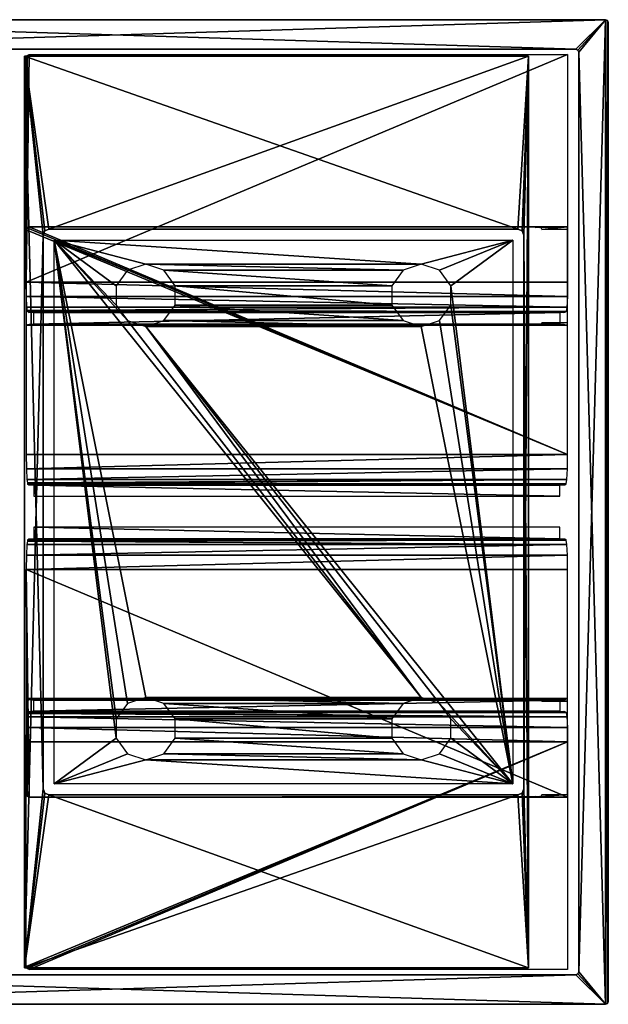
# Model space of a CAD drawing. Header units: millimetres. Extents: x -6 to 97, y -4 to 96.
# Tile 9 of 9: x 37 to 97, y -4 to 96. Entities that reach past the tile are written whole.
import ezdxf

# ---------------------------------------------------------------- set-up
doc = ezdxf.new("R2010")
doc.units = ezdxf.units.MM
doc.header["$LTSCALE"] = 65.185185
for name, color, linetype in [('11', 7, 'CONTINUOUS'), ('57', 7, 'CONTINUOUS'), ('58', 7, 'CONTINUOUS'), ('59', 7, 'CONTINUOUS'), ('60', 7, 'CONTINUOUS'), ('61', 7, 'CONTINUOUS'), ('62', 7, 'CONTINUOUS'), ('63', 7, 'CONTINUOUS'), ('64', 7, 'CONTINUOUS'), ('65', 7, 'CONTINUOUS'), ('66', 7, 'CONTINUOUS'), ('67', 7, 'CONTINUOUS'), ('68', 7, 'CONTINUOUS'), ('69', 7, 'CONTINUOUS'), ('7', 7, 'CONTINUOUS'), ('70', 7, 'CONTINUOUS'), ('71', 7, 'CONTINUOUS'), ('72', 7, 'CONTINUOUS'), ('73', 7, 'CONTINUOUS'), ('74', 7, 'CONTINUOUS'), ('75', 7, 'CONTINUOUS'), ('76', 7, 'CONTINUOUS'), ('78', 7, 'CONTINUOUS'), ('79', 7, 'CONTINUOUS'), ('8', 7, 'CONTINUOUS'), ('80', 7, 'CONTINUOUS'), ('82', 7, 'CONTINUOUS'), ('85', 7, 'CONTINUOUS'), ('86', 7, 'CONTINUOUS'), ('92', 7, 'CONTINUOUS'), ('93', 7, 'CONTINUOUS'), ('94', 7, 'CONTINUOUS'), ('95', 7, 'CONTINUOUS'), ('96', 7, 'CONTINUOUS'), ('97', 7, 'CONTINUOUS')]:
    doc.layers.add(name, color=color, linetype=linetype)

msp = doc.modelspace()

# ---------------------------------------------------------------- linework, layer by layer
at = {"layer": '11', "color": 250, "linetype": 'Continuous', "true_color": 0x1c1c1c}
for points in [[(50, 27.46, -15.5), (40.69, 73.91, -15.5), (78, 27.46, -15.5), (50, 27.46, -15.5)], [(48.15, 26.85, -15.5), (40.69, 73.91, -15.5), (50, 27.46, -15.5), (48.15, 26.85, -15.5)], [(47, 25.28, -15.5), (40.69, 73.91, -15.5), (48.15, 26.85, -15.5), (47, 25.28, -15.5)], [(40.69, 18.69, -15.5), (40.69, 73.91, -15.5), (47, 23.32, -15.5), (40.69, 18.69, -15.5)], [(47, 23.32, -15.5), (40.69, 73.91, -15.5), (47, 25.28, -15.5), (47, 23.32, -15.5)], [(50, 71.46, -15.5), (40.69, 73.91, -15.5), (78, 71.46, -15.5), (50, 71.46, -15.5)], [(48.15, 70.85, -15.5), (40.69, 73.91, -15.5), (50, 71.46, -15.5), (48.15, 70.85, -15.5)], [(47, 69.28, -15.5), (40.69, 73.91, -15.5), (48.15, 70.85, -15.5), (47, 69.28, -15.5)], [(47, 67.32, -15.5), (40.69, 73.91, -15.5), (47, 69.28, -15.5), (47, 67.32, -15.5)], [(40.69, 73.91, -15.5), (48.15, 65.75, -15.5), (78, 27.46, -15.5), (40.69, 73.91, -15.5)], [(40.69, 73.91, -15.5), (87.31, 73.91, -15.5), (78, 71.46, -15.5), (40.69, 73.91, -15.5)], [(48.15, 65.75, -15.5), (40.69, 73.91, -15.5), (47, 67.32, -15.5), (48.15, 65.75, -15.5)], [(78, 71.46, -15.5), (87.31, 73.91, -15.5), (79.85, 70.85, -15.5), (78, 71.46, -15.5)], [(79.85, 70.85, -15.5), (87.31, 73.91, -15.5), (81, 69.28, -15.5), (79.85, 70.85, -15.5)], [(87.31, 73.91, -15.5), (87.31, 18.69, -15.5), (81, 69.28, -15.5), (87.31, 73.91, -15.5)], [(51.85, 70.85, -15.5), (50, 71.46, -15.5), (76.15, 70.85, -15.5), (51.85, 70.85, -15.5)], [(76.15, 70.85, -15.5), (50, 71.46, -15.5), (78, 71.46, -15.5), (76.15, 70.85, -15.5)], [(53, 69.28, -15.5), (51.85, 70.85, -15.5), (75, 69.28, -15.5), (53, 69.28, -15.5)], [(75, 69.28, -15.5), (51.85, 70.85, -15.5), (76.15, 70.85, -15.5), (75, 69.28, -15.5)], [(53, 67.32, -15.5), (53, 69.28, -15.5), (75, 67.32, -15.5), (53, 67.32, -15.5)], [(75, 67.32, -15.5), (53, 69.28, -15.5), (75, 69.28, -15.5), (75, 67.32, -15.5)], [(81, 69.28, -15.5), (87.31, 18.69, -15.5), (81, 67.32, -15.5), (81, 69.28, -15.5)], [(51.85, 65.75, -15.5), (53, 67.32, -15.5), (76.15, 65.75, -15.5), (51.85, 65.75, -15.5)], [(76.15, 65.75, -15.5), (53, 67.32, -15.5), (75, 67.32, -15.5), (76.15, 65.75, -15.5)], [(81, 67.32, -15.5), (87.31, 18.69, -15.5), (79.85, 65.75, -15.5), (81, 67.32, -15.5)], [(48.15, 65.75, -15.5), (50, 65.14, -15.5), (78, 27.46, -15.5), (48.15, 65.75, -15.5)], [(50, 65.14, -15.5), (51.85, 65.75, -15.5), (78, 65.14, -15.5), (50, 65.14, -15.5)], [(78, 27.46, -15.5), (50, 65.14, -15.5), (79.85, 26.85, -15.5), (78, 27.46, -15.5)], [(50, 65.14, -15.5), (87.31, 18.69, -15.5), (79.85, 26.85, -15.5), (50, 65.14, -15.5)], [(87.31, 18.69, -15.5), (50, 65.14, -15.5), (78, 65.14, -15.5), (87.31, 18.69, -15.5)], [(78, 65.14, -15.5), (51.85, 65.75, -15.5), (76.15, 65.75, -15.5), (78, 65.14, -15.5)], [(87.31, 18.69, -15.5), (78, 65.14, -15.5), (79.85, 65.75, -15.5), (87.31, 18.69, -15.5)], [(76.15, 26.85, -15.5), (50, 27.46, -15.5), (78, 27.46, -15.5), (76.15, 26.85, -15.5)], [(51.85, 26.85, -15.5), (50, 27.46, -15.5), (76.15, 26.85, -15.5), (51.85, 26.85, -15.5)], [(75, 25.28, -15.5), (51.85, 26.85, -15.5), (76.15, 26.85, -15.5), (75, 25.28, -15.5)], [(53, 25.28, -15.5), (51.85, 26.85, -15.5), (75, 25.28, -15.5), (53, 25.28, -15.5)], [(79.85, 26.85, -15.5), (87.31, 18.69, -15.5), (81, 25.28, -15.5), (79.85, 26.85, -15.5)], [(75, 23.32, -15.5), (53, 25.28, -15.5), (75, 25.28, -15.5), (75, 23.32, -15.5)], [(53, 23.32, -15.5), (53, 25.28, -15.5), (75, 23.32, -15.5), (53, 23.32, -15.5)], [(81, 25.28, -15.5), (87.31, 18.69, -15.5), (81, 23.32, -15.5), (81, 25.28, -15.5)], [(48.15, 21.75, -15.5), (40.69, 18.69, -15.5), (47, 23.32, -15.5), (48.15, 21.75, -15.5)], [(51.85, 21.75, -15.5), (53, 23.32, -15.5), (76.15, 21.75, -15.5), (51.85, 21.75, -15.5)], [(76.15, 21.75, -15.5), (53, 23.32, -15.5), (75, 23.32, -15.5), (76.15, 21.75, -15.5)], [(81, 23.32, -15.5), (87.31, 18.69, -15.5), (79.85, 21.75, -15.5), (81, 23.32, -15.5)], [(50, 21.14, -15.5), (40.69, 18.69, -15.5), (48.15, 21.75, -15.5), (50, 21.14, -15.5)], [(87.31, 18.69, -15.5), (40.69, 18.69, -15.5), (50, 21.14, -15.5), (87.31, 18.69, -15.5)], [(50, 21.14, -15.5), (51.85, 21.75, -15.5), (78, 21.14, -15.5), (50, 21.14, -15.5)], [(87.31, 18.69, -15.5), (50, 21.14, -15.5), (78, 21.14, -15.5), (87.31, 18.69, -15.5)], [(78, 21.14, -15.5), (51.85, 21.75, -15.5), (76.15, 21.75, -15.5), (78, 21.14, -15.5)], [(87.31, 18.69, -15.5), (78, 21.14, -15.5), (79.85, 21.75, -15.5), (87.31, 18.69, -15.5)]]:
    msp.add_3dface(points, dxfattribs=at)
at = {"layer": '57', "color": 40, "linetype": 'Continuous', "true_color": 0xffab00}
for points in [[(37.87, 0.15, -18.1), (92.87, 22.95, -18.1), (37.96, -0.06, -18.1), (37.87, 0.15, -18.1)], [(37.87, 22.95, -18.1), (92.87, 22.95, -18.1), (37.87, 0.15, -18.1), (37.87, 22.95, -18.1)], [(92.87, 22.95, -18.1), (38.17, -0.15, -18.1), (37.96, -0.06, -18.1), (92.87, 22.95, -18.1)], [(92.87, -0.15, -18.1), (38.17, -0.15, -18.1), (92.87, 22.95, -18.1), (92.87, -0.15, -18.1)]]:
    msp.add_3dface(points, dxfattribs=at)
at = {"layer": '58', "color": 40, "linetype": 'Continuous', "true_color": 0xffab00}
for points in [[(37.87, 27.35, -18.1), (89.58, 27.3, -15.4), (92.87, 27.35, -18.1), (37.87, 27.35, -18.1)], [(37.9, 27.32, -16.3), (89.58, 27.3, -15.4), (37.87, 27.35, -18.1), (37.9, 27.32, -16.3)], [(89.58, 27.3, -15.4), (89.99, 27.3, -15.22), (92.87, 27.35, -18.1), (89.58, 27.3, -15.4)], [(89.99, 27.3, -15.22), (90.17, 27.29, -14.81), (92.87, 27.35, -18.1), (89.99, 27.3, -15.22)], [(92.87, 27.35, -18.1), (90.17, 27.29, -14.81), (92.87, 27.1, -4.05), (92.87, 27.35, -18.1)], [(92.87, 27.1, -4.05), (90.17, 27.29, -14.81), (90.26, 27.1, -4.05), (92.87, 27.1, -4.05)]]:
    msp.add_3dface(points, dxfattribs=at)
at = {"layer": '59', "color": 40, "linetype": 'Continuous', "true_color": 0xffab00}
for points in [[(38.64, 26.06, -24.1), (92.09, 27.19, -24.1), (92.09, 26.06, -24.1), (38.64, 26.06, -24.1)], [(38.64, 27.19, -24.1), (92.09, 27.19, -24.1), (38.64, 26.06, -24.1), (38.64, 27.19, -24.1)]]:
    msp.add_3dface(points, dxfattribs=at)
at = {"layer": '60', "color": 40, "linetype": 'Continuous', "true_color": 0xffab00}
for points in [[(38.64, 26.06, -24.1), (92.09, 26.06, -24.1), (38.01, 25.95, -21), (38.64, 26.06, -24.1)], [(38.3, 26.05, -23.96), (38.64, 26.06, -24.1), (38.01, 25.95, -21), (38.3, 26.05, -23.96)], [(38.01, 25.95, -21), (92.09, 26.06, -24.1), (92.44, 26.05, -23.96), (38.01, 25.95, -21)], [(38.14, 26.04, -23.62), (38.3, 26.05, -23.96), (38.01, 25.95, -21), (38.14, 26.04, -23.62)], [(92.59, 26.04, -23.62), (38.01, 25.95, -21), (92.44, 26.05, -23.96), (92.59, 26.04, -23.62)], [(92.72, 25.95, -21), (38.01, 25.95, -21), (92.59, 26.04, -23.62), (92.72, 25.95, -21)]]:
    msp.add_3dface(points, dxfattribs=at)
at = {"layer": '61', "color": 40, "linetype": 'Continuous', "true_color": 0xffab00}
for points in [[(37.87, 27.35, -18.1), (92.87, 27.35, -18.1), (38.14, 27.21, -23.62), (37.87, 27.35, -18.1)], [(38.14, 27.21, -23.62), (92.87, 27.35, -18.1), (38.3, 27.2, -23.96), (38.14, 27.21, -23.62)], [(92.87, 27.35, -18.1), (38.64, 27.19, -24.1), (38.3, 27.2, -23.96), (92.87, 27.35, -18.1)], [(92.87, 27.35, -18.1), (92.09, 27.19, -24.1), (38.64, 27.19, -24.1), (92.87, 27.35, -18.1)], [(92.09, 27.19, -24.1), (92.87, 27.35, -18.1), (92.44, 27.2, -23.96), (92.09, 27.19, -24.1)], [(92.87, 27.35, -18.1), (92.59, 27.21, -23.62), (92.44, 27.2, -23.96), (92.87, 27.35, -18.1)]]:
    msp.add_3dface(points, dxfattribs=at)
at = {"layer": '62', "color": 40, "linetype": 'Continuous', "true_color": 0xffab00}
for points in [[(37.94, 25.51, -19.54), (92.85, 24.42, -18.48), (37.89, 24.42, -18.48), (37.94, 25.51, -19.54)], [(37.98, 25.83, -20.24), (92.8, 25.51, -19.54), (37.94, 25.51, -19.54), (37.98, 25.83, -20.24)], [(92.8, 25.51, -19.54), (92.85, 24.42, -18.48), (37.94, 25.51, -19.54), (92.8, 25.51, -19.54)], [(38.01, 25.95, -21), (92.8, 25.51, -19.54), (37.98, 25.83, -20.24), (38.01, 25.95, -21)], [(38.01, 25.95, -21), (92.72, 25.95, -21), (92.8, 25.51, -19.54), (38.01, 25.95, -21)], [(92.87, 22.95, -18.1), (37.87, 22.95, -18.1), (37.89, 24.42, -18.48), (92.87, 22.95, -18.1)], [(92.85, 24.42, -18.48), (92.87, 22.95, -18.1), (37.89, 24.42, -18.48), (92.85, 24.42, -18.48)]]:
    msp.add_3dface(points, dxfattribs=at)
at = {"layer": '63', "color": 40, "linetype": 'Continuous', "true_color": 0xffab00}
for points in [[(38.17, 17.35, 18.1), (37.87, 40.45, 18.1), (37.96, 17.44, 18.1), (38.17, 17.35, 18.1)], [(92.87, 17.35, 18.1), (37.87, 40.45, 18.1), (38.17, 17.35, 18.1), (92.87, 17.35, 18.1)], [(92.87, 40.45, 18.1), (37.87, 40.45, 18.1), (92.87, 17.35, 18.1), (92.87, 40.45, 18.1)], [(37.87, 40.45, 18.1), (37.87, 17.65, 18.1), (37.96, 17.44, 18.1), (37.87, 40.45, 18.1)]]:
    msp.add_3dface(points, dxfattribs=at)
at = {"layer": '64', "color": 40, "linetype": 'Continuous', "true_color": 0xffab00}
for points in [[(38.17, 17.35, 18.1), (38.2, 17.38, 16.3), (89.58, 17.4, 15.4), (38.17, 17.35, 18.1)], [(92.87, 17.35, 18.1), (38.17, 17.35, 18.1), (89.58, 17.4, 15.4), (92.87, 17.35, 18.1)], [(89.99, 17.4, 15.23), (92.87, 17.35, 18.1), (89.58, 17.4, 15.4), (89.99, 17.4, 15.23)], [(90.17, 17.41, 14.81), (92.87, 17.35, 18.1), (89.99, 17.4, 15.23), (90.17, 17.41, 14.81)], [(90.26, 17.6, 4.05), (92.87, 17.6, 4.05), (90.17, 17.41, 14.81), (90.26, 17.6, 4.05)], [(92.87, 17.6, 4.05), (92.87, 17.35, 18.1), (90.17, 17.41, 14.81), (92.87, 17.6, 4.05)]]:
    msp.add_3dface(points, dxfattribs=at)
at = {"layer": '65', "color": 40, "linetype": 'Continuous', "true_color": 0xffab00}
for points in [[(38.64, 43.56, 24.1), (92.09, 43.56, 24.1), (38.64, 44.75, 24.1), (38.64, 43.56, 24.1)], [(38.64, 44.75, 24.1), (92.09, 43.56, 24.1), (92.09, 44.75, 24.1), (38.64, 44.75, 24.1)]]:
    msp.add_3dface(points, dxfattribs=at)
at = {"layer": '66', "color": 40, "linetype": 'Continuous', "true_color": 0xffab00}
for points in [[(38.14, 43.54, 23.63), (38.01, 43.45, 21), (92.72, 43.45, 21), (38.14, 43.54, 23.63)], [(38.3, 43.55, 23.96), (38.14, 43.54, 23.63), (92.72, 43.45, 21), (38.3, 43.55, 23.96)], [(38.64, 43.56, 24.1), (38.3, 43.55, 23.96), (92.72, 43.45, 21), (38.64, 43.56, 24.1)], [(92.09, 43.56, 24.1), (38.64, 43.56, 24.1), (92.72, 43.45, 21), (92.09, 43.56, 24.1)], [(92.44, 43.55, 23.96), (92.09, 43.56, 24.1), (92.72, 43.45, 21), (92.44, 43.55, 23.96)], [(92.59, 43.54, 23.63), (92.44, 43.55, 23.96), (92.72, 43.45, 21), (92.59, 43.54, 23.63)]]:
    msp.add_3dface(points, dxfattribs=at)
at = {"layer": '67', "color": 40, "linetype": 'Continuous', "true_color": 0xffab00}
for points in [[(92.8, 43.01, 19.54), (37.89, 41.92, 18.49), (92.85, 41.92, 18.49), (92.8, 43.01, 19.54)], [(37.94, 43.01, 19.54), (37.89, 41.92, 18.49), (92.8, 43.01, 19.54), (37.94, 43.01, 19.54)], [(37.98, 43.33, 20.24), (37.94, 43.01, 19.54), (92.8, 43.01, 19.54), (37.98, 43.33, 20.24)], [(92.72, 43.45, 21), (37.98, 43.33, 20.24), (92.8, 43.01, 19.54), (92.72, 43.45, 21)], [(92.72, 43.45, 21), (38.01, 43.45, 21), (37.98, 43.33, 20.24), (92.72, 43.45, 21)], [(37.87, 40.45, 18.1), (92.87, 40.45, 18.1), (92.85, 41.92, 18.49), (37.87, 40.45, 18.1)], [(37.89, 41.92, 18.49), (37.87, 40.45, 18.1), (92.85, 41.92, 18.49), (37.89, 41.92, 18.49)]]:
    msp.add_3dface(points, dxfattribs=at)
at = {"layer": '68', "color": 40, "linetype": 'Continuous', "true_color": 0xffab00}
for points in [[(37.87, 74.95, 18.1), (92.87, 52.15, 18.1), (37.96, 75.16, 18.1), (37.87, 74.95, 18.1)], [(92.87, 52.15, 18.1), (38.17, 75.25, 18.1), (37.96, 75.16, 18.1), (92.87, 52.15, 18.1)], [(92.87, 75.25, 18.1), (38.17, 75.25, 18.1), (92.87, 52.15, 18.1), (92.87, 75.25, 18.1)], [(37.87, 52.15, 18.1), (92.87, 52.15, 18.1), (37.87, 74.95, 18.1), (37.87, 52.15, 18.1)]]:
    msp.add_3dface(points, dxfattribs=at)
at = {"layer": '69', "color": 40, "linetype": 'Continuous', "true_color": 0xffab00}
for points in [[(38.17, 75.25, 18.1), (92.87, 75.25, 18.1), (38.2, 75.22, 16.3), (38.17, 75.25, 18.1)], [(38.2, 75.22, 16.3), (92.87, 75.25, 18.1), (89.58, 75.2, 15.4), (38.2, 75.22, 16.3)], [(89.58, 75.2, 15.4), (92.87, 75.25, 18.1), (90, 75.2, 15.22), (89.58, 75.2, 15.4)], [(90, 75.2, 15.22), (92.87, 75.25, 18.1), (90.17, 75.19, 14.81), (90, 75.2, 15.22)], [(90.17, 75.19, 14.81), (92.87, 75.25, 18.1), (90.26, 75, 4.05), (90.17, 75.19, 14.81)], [(90.26, 75, 4.05), (92.87, 75.25, 18.1), (92.87, 75, 4.05), (90.26, 75, 4.05)]]:
    msp.add_3dface(points, dxfattribs=at)
at = {"layer": '7', "color": 250, "linetype": 'Continuous', "true_color": 0x333134}
for points in [[(40.17, 75.03, -15.87), (37.69, 92.6, -15.91), (87.82, 75.01, -15.04), (40.17, 75.03, -15.87)], [(39.75, 74.86, -15.88), (37.69, 92.6, -15.91), (40.17, 75.03, -15.87), (39.75, 74.86, -15.88)], [(37.69, 92.6, -15.91), (39.57, 74.43, -15.88), (39.57, 18.17, -15.88), (37.69, 92.6, -15.91)], [(39.57, 74.43, -15.88), (37.69, 92.6, -15.91), (39.75, 74.86, -15.88), (39.57, 74.43, -15.88)], [(37.69, 0, -15.91), (37.69, 92.6, -15.91), (39.57, 18.17, -15.88), (37.69, 0, -15.91)], [(37.69, 92.6, -15.91), (88.9, 92.6, -15.02), (87.82, 75.01, -15.04), (37.69, 92.6, -15.91)], [(87.82, 75.01, -15.04), (88.9, 92.6, -15.02), (88.24, 74.84, -15.03), (87.82, 75.01, -15.04)], [(88.24, 74.84, -15.03), (88.9, 92.6, -15.02), (88.42, 74.41, -15.03), (88.24, 74.84, -15.03)], [(88.9, 92.6, -15.02), (88.9, 0, -15.02), (88.42, 74.41, -15.03), (88.9, 92.6, -15.02)], [(88.42, 74.41, -15.03), (88.9, 0, -15.02), (88.42, 18.19, -15.03), (88.42, 74.41, -15.03)], [(39.75, 17.74, -15.88), (37.69, 0, -15.91), (39.57, 18.17, -15.88), (39.75, 17.74, -15.88)], [(88.42, 18.19, -15.03), (88.9, 0, -15.02), (88.24, 17.76, -15.03), (88.42, 18.19, -15.03)], [(40.17, 17.57, -15.87), (37.69, 0, -15.91), (39.75, 17.74, -15.88), (40.17, 17.57, -15.87)], [(88.9, 0, -15.02), (37.69, 0, -15.91), (40.17, 17.57, -15.87), (88.9, 0, -15.02)], [(87.82, 17.59, -15.04), (88.9, 0, -15.02), (40.17, 17.57, -15.87), (87.82, 17.59, -15.04)], [(88.24, 17.76, -15.03), (88.9, 0, -15.02), (87.82, 17.59, -15.04), (88.24, 17.76, -15.03)]]:
    msp.add_3dface(points, dxfattribs=at)
at = {"layer": '70', "color": 40, "linetype": 'Continuous', "true_color": 0xffab00}
for points in [[(38.64, 47.91, 24.1), (92.09, 47.91, 24.1), (38.64, 49.04, 24.1), (38.64, 47.91, 24.1)], [(38.64, 49.04, 24.1), (92.09, 47.91, 24.1), (92.09, 49.04, 24.1), (38.64, 49.04, 24.1)]]:
    msp.add_3dface(points, dxfattribs=at)
at = {"layer": '71', "color": 40, "linetype": 'Continuous', "true_color": 0xffab00}
for points in [[(92.59, 49.06, 23.62), (38.01, 49.15, 21), (92.44, 49.05, 23.96), (92.59, 49.06, 23.62)], [(92.72, 49.15, 21), (38.01, 49.15, 21), (92.59, 49.06, 23.62), (92.72, 49.15, 21)], [(38.14, 49.06, 23.62), (38.3, 49.05, 23.96), (38.01, 49.15, 21), (38.14, 49.06, 23.62)], [(38.01, 49.15, 21), (92.09, 49.04, 24.1), (92.44, 49.05, 23.96), (38.01, 49.15, 21)], [(38.3, 49.05, 23.96), (38.64, 49.04, 24.1), (38.01, 49.15, 21), (38.3, 49.05, 23.96)], [(38.64, 49.04, 24.1), (92.09, 49.04, 24.1), (38.01, 49.15, 21), (38.64, 49.04, 24.1)]]:
    msp.add_3dface(points, dxfattribs=at)
at = {"layer": '72', "color": 40, "linetype": 'Continuous', "true_color": 0xffab00}
for points in [[(92.87, 52.15, 18.1), (37.87, 52.15, 18.1), (37.89, 50.68, 18.48), (92.87, 52.15, 18.1)], [(92.85, 50.68, 18.48), (92.87, 52.15, 18.1), (37.89, 50.68, 18.48), (92.85, 50.68, 18.48)], [(37.94, 49.59, 19.54), (92.85, 50.68, 18.48), (37.89, 50.68, 18.48), (37.94, 49.59, 19.54)], [(92.8, 49.59, 19.54), (92.85, 50.68, 18.48), (37.94, 49.59, 19.54), (92.8, 49.59, 19.54)], [(37.98, 49.27, 20.24), (92.8, 49.59, 19.54), (37.94, 49.59, 19.54), (37.98, 49.27, 20.24)], [(38.01, 49.15, 21), (92.8, 49.59, 19.54), (37.98, 49.27, 20.24), (38.01, 49.15, 21)], [(38.01, 49.15, 21), (92.72, 49.15, 21), (92.8, 49.59, 19.54), (38.01, 49.15, 21)]]:
    msp.add_3dface(points, dxfattribs=at)
at = {"layer": '73', "linetype": 'Continuous'}
for points in [[(0.3, 93.3, 124.57), (93.7, 93.3, 124.57), (-2.7, 96.3, 124.57), (0.3, 93.3, 124.57)], [(-2.7, 96.3, 124.57), (93.7, 93.3, 124.57), (96.7, 96.3, 124.57), (-2.7, 96.3, 124.57)], [(93.7, 93.3, 124.57), (93.91, 93.21, 124.57), (96.7, 96.3, 124.57), (93.7, 93.3, 124.57)], [(93.91, 93.21, 124.57), (94, 93, 124.57), (96.7, 96.3, 124.57), (93.91, 93.21, 124.57)], [(96.7, 96.3, 124.57), (94, 93, 124.57), (96.7, -3.7, 124.57), (96.7, 96.3, 124.57)], [(96.91, -3.61, 124.57), (96.7, 96.3, 124.57), (96.7, -3.7, 124.57), (96.91, -3.61, 124.57)], [(96.91, 96.21, 124.57), (96.7, 96.3, 124.57), (96.91, -3.61, 124.57), (96.91, 96.21, 124.57)], [(97, -3.4, 124.57), (96.91, 96.21, 124.57), (96.91, -3.61, 124.57), (97, -3.4, 124.57)], [(97, 96, 124.57), (96.91, 96.21, 124.57), (97, -3.4, 124.57), (97, 96, 124.57)], [(96.7, -3.7, 124.57), (94, 93, 124.57), (94, -0.4, 124.57), (96.7, -3.7, 124.57)], [(-2.7, -3.7, 124.57), (96.7, -3.7, 124.57), (0.3, -0.7, 124.57), (-2.7, -3.7, 124.57)], [(0.3, -0.7, 124.57), (96.7, -3.7, 124.57), (93.7, -0.7, 124.57), (0.3, -0.7, 124.57)], [(93.7, -0.7, 124.57), (96.7, -3.7, 124.57), (93.91, -0.61, 124.57), (93.7, -0.7, 124.57)], [(93.91, -0.61, 124.57), (96.7, -3.7, 124.57), (94, -0.4, 124.57), (93.91, -0.61, 124.57)]]:
    msp.add_3dface(points, dxfattribs=at)
at = {"layer": '74', "linetype": 'Continuous'}
for points in [[(96.7, 96.3, -125.43), (0.3, 93.3, -125.43), (-2.7, 96.3, -125.43), (96.7, 96.3, -125.43)], [(93.7, 93.3, -125.43), (0.3, 93.3, -125.43), (96.7, 96.3, -125.43), (93.7, 93.3, -125.43)], [(93.91, 93.21, -125.43), (93.7, 93.3, -125.43), (96.7, 96.3, -125.43), (93.91, 93.21, -125.43)], [(94, 93, -125.43), (93.91, 93.21, -125.43), (96.7, 96.3, -125.43), (94, 93, -125.43)], [(94, -0.4, -125.43), (94, 93, -125.43), (96.7, 96.3, -125.43), (94, -0.4, -125.43)], [(96.7, -3.7, -125.43), (94, -0.4, -125.43), (96.7, 96.3, -125.43), (96.7, -3.7, -125.43)], [(96.91, 96.21, -125.43), (96.7, -3.7, -125.43), (96.7, 96.3, -125.43), (96.91, 96.21, -125.43)], [(96.91, -3.61, -125.43), (96.7, -3.7, -125.43), (96.91, 96.21, -125.43), (96.91, -3.61, -125.43)], [(97, 96, -125.43), (96.91, -3.61, -125.43), (96.91, 96.21, -125.43), (97, 96, -125.43)], [(97, -3.4, -125.43), (96.91, -3.61, -125.43), (97, 96, -125.43), (97, -3.4, -125.43)], [(0.3, -0.7, -125.43), (93.7, -0.7, -125.43), (-2.7, -3.7, -125.43), (0.3, -0.7, -125.43)], [(-2.7, -3.7, -125.43), (93.7, -0.7, -125.43), (96.7, -3.7, -125.43), (-2.7, -3.7, -125.43)], [(93.7, -0.7, -125.43), (93.91, -0.61, -125.43), (96.7, -3.7, -125.43), (93.7, -0.7, -125.43)], [(93.91, -0.61, -125.43), (94, -0.4, -125.43), (96.7, -3.7, -125.43), (93.91, -0.61, -125.43)]]:
    msp.add_3dface(points, dxfattribs=at)
at = {"layer": '75', "linetype": 'Continuous'}
for points in [[(97, 96, 124.57), (97, -3.4, 124.57), (97, -3.4, -125.43), (97, 96, 124.57)], [(97, 96, 124.57), (97, -3.4, -125.43), (97, 96, -125.43), (97, 96, 124.57)]]:
    msp.add_3dface(points, dxfattribs=at)
at = {"layer": '76', "linetype": 'Continuous'}
for points in [[(96.7, -3.7, 124.57), (-2.7, -3.7, 124.57), (-2.7, -3.7, -125.43), (96.7, -3.7, 124.57)], [(96.7, -3.7, 124.57), (-2.7, -3.7, -125.43), (96.7, -3.7, -125.43), (96.7, -3.7, 124.57)]]:
    msp.add_3dface(points, dxfattribs=at)
at = {"layer": '78', "linetype": 'Continuous'}
for points in [[(-2.7, 96.3, 124.57), (96.7, 96.3, 124.57), (96.7, 96.3, -125.43), (-2.7, 96.3, 124.57)], [(-2.7, 96.3, 124.57), (96.7, 96.3, -125.43), (-2.7, 96.3, -125.43), (-2.7, 96.3, 124.57)]]:
    msp.add_3dface(points, dxfattribs=at)
at = {"layer": '79', "linetype": 'Continuous'}
for points in [[(94, -0.4, 124.57), (94, 93, 124.57), (94, 93, -125.43), (94, -0.4, 124.57)], [(94, -0.4, 124.57), (94, 93, -125.43), (94, -0.4, -125.43), (94, -0.4, 124.57)]]:
    msp.add_3dface(points, dxfattribs=at)
at = {"layer": '8', "color": 250, "linetype": 'Continuous', "true_color": 0x333134}
for points in [[(88.9, 92.6, 15.02), (37.69, 92.6, 15.91), (40.17, 75.03, 15.87), (88.9, 92.6, 15.02)], [(37.69, 92.6, 15.91), (37.69, 0, 15.91), (39.57, 74.43, 15.88), (37.69, 92.6, 15.91)], [(40.17, 75.03, 15.87), (37.69, 92.6, 15.91), (39.75, 74.86, 15.88), (40.17, 75.03, 15.87)], [(39.75, 74.86, 15.88), (37.69, 92.6, 15.91), (39.57, 74.43, 15.88), (39.75, 74.86, 15.88)], [(87.82, 75.01, 15.04), (88.9, 92.6, 15.02), (40.17, 75.03, 15.87), (87.82, 75.01, 15.04)], [(88.24, 74.84, 15.03), (88.9, 92.6, 15.02), (87.82, 75.01, 15.04), (88.24, 74.84, 15.03)], [(88.42, 74.41, 15.03), (88.9, 92.6, 15.02), (88.24, 74.84, 15.03), (88.42, 74.41, 15.03)], [(88.9, 0, 15.02), (88.9, 92.6, 15.02), (88.42, 18.19, 15.03), (88.9, 0, 15.02)], [(88.42, 18.19, 15.03), (88.9, 92.6, 15.02), (88.42, 74.41, 15.03), (88.42, 18.19, 15.03)], [(37.69, 0, 15.91), (39.57, 18.17, 15.88), (39.57, 74.43, 15.88), (37.69, 0, 15.91)], [(39.57, 18.17, 15.88), (37.69, 0, 15.91), (39.75, 17.74, 15.88), (39.57, 18.17, 15.88)], [(88.24, 17.76, 15.03), (88.9, 0, 15.02), (88.42, 18.19, 15.03), (88.24, 17.76, 15.03)], [(39.75, 17.74, 15.88), (37.69, 0, 15.91), (40.17, 17.57, 15.87), (39.75, 17.74, 15.88)], [(37.69, 0, 15.91), (88.9, 0, 15.02), (87.82, 17.59, 15.04), (37.69, 0, 15.91)], [(40.17, 17.57, 15.87), (37.69, 0, 15.91), (87.82, 17.59, 15.04), (40.17, 17.57, 15.87)], [(87.82, 17.59, 15.04), (88.9, 0, 15.02), (88.24, 17.76, 15.03), (87.82, 17.59, 15.04)]]:
    msp.add_3dface(points, dxfattribs=at)
at = {"layer": '80', "linetype": 'Continuous'}
for points in [[(0.3, -0.7, 124.57), (93.7, -0.7, -125.43), (0.3, -0.7, -125.43), (0.3, -0.7, 124.57)], [(0.3, -0.7, 124.57), (93.7, -0.7, 124.57), (93.7, -0.7, -125.43), (0.3, -0.7, 124.57)]]:
    msp.add_3dface(points, dxfattribs=at)
at = {"layer": '82', "linetype": 'Continuous'}
for points in [[(93.7, 93.3, 124.57), (0.3, 93.3, 124.57), (0.3, 93.3, -125.43), (93.7, 93.3, 124.57)], [(93.7, 93.3, 124.57), (0.3, 93.3, -125.43), (93.7, 93.3, -125.43), (93.7, 93.3, 124.57)]]:
    msp.add_3dface(points, dxfattribs=at)
at = {"layer": '85', "linetype": 'Continuous'}
for points in [[(96.7, 96.3, 124.57), (96.91, 96.21, 124.57), (96.7, 96.3, -125.43), (96.7, 96.3, 124.57)], [(96.91, 96.21, 124.57), (96.91, 96.21, -125.43), (96.7, 96.3, -125.43), (96.91, 96.21, 124.57)], [(96.91, 96.21, 124.57), (97, 96, 124.57), (96.91, 96.21, -125.43), (96.91, 96.21, 124.57)], [(97, 96, 124.57), (97, 96, -125.43), (96.91, 96.21, -125.43), (97, 96, 124.57)]]:
    msp.add_3dface(points, dxfattribs=at)
at = {"layer": '86', "linetype": 'Continuous'}
for points in [[(96.7, -3.7, 124.57), (96.7, -3.7, -125.43), (96.91, -3.61, -125.43), (96.7, -3.7, 124.57)], [(96.91, -3.61, 124.57), (96.7, -3.7, 124.57), (96.91, -3.61, -125.43), (96.91, -3.61, 124.57)], [(97, -3.4, 124.57), (96.91, -3.61, 124.57), (97, -3.4, -125.43), (97, -3.4, 124.57)], [(96.91, -3.61, 124.57), (96.91, -3.61, -125.43), (97, -3.4, -125.43), (96.91, -3.61, 124.57)]]:
    msp.add_3dface(points, dxfattribs=at)
at = {"layer": '92', "color": 252, "linetype": 'Continuous', "true_color": 0x7a9ca0}
for points in [[(38.17, 92.76, -18.11), (37.87, 69.65, -18.11), (37.96, 92.67, -18.11), (38.17, 92.76, -18.11)], [(92.87, 92.76, -18.11), (37.87, 69.65, -18.11), (38.17, 92.76, -18.11), (92.87, 92.76, -18.11)], [(92.87, 69.65, -18.11), (37.87, 69.65, -18.11), (92.87, 92.76, -18.11), (92.87, 69.65, -18.11)], [(37.87, 69.65, -18.11), (37.87, 92.46, -18.11), (37.96, 92.67, -18.11), (37.87, 69.65, -18.11)]]:
    msp.add_3dface(points, dxfattribs=at)
at = {"layer": '93', "color": 21, "linetype": 'Continuous', "true_color": 0xffa560}
for points in [[(37.87, 65.26, -18.11), (92.87, 65.26, -18.11), (37.9, 65.29, -16.31), (37.87, 65.26, -18.11)], [(37.9, 65.29, -16.31), (92.87, 65.26, -18.11), (89.58, 65.3, -15.41), (37.9, 65.29, -16.31)], [(89.58, 65.3, -15.41), (92.87, 65.26, -18.11), (90, 65.31, -15.23), (89.58, 65.3, -15.41)], [(90, 65.31, -15.23), (92.87, 65.26, -18.11), (90.17, 65.31, -14.81), (90, 65.31, -15.23)], [(92.87, 65.26, -18.11), (90.26, 65.5, -4.05), (90.17, 65.31, -14.81), (92.87, 65.26, -18.11)], [(92.87, 65.5, -4.05), (90.26, 65.5, -4.05), (92.87, 65.26, -18.11), (92.87, 65.5, -4.05)]]:
    msp.add_3dface(points, dxfattribs=at)
at = {"layer": '94', "color": 252, "linetype": 'Continuous', "true_color": 0x7a9ca0}
for points in [[(38.64, 65.36, -24.11), (92.09, 66.55, -24.11), (92.09, 65.36, -24.11), (38.64, 65.36, -24.11)], [(38.64, 66.55, -24.11), (92.09, 66.55, -24.11), (38.64, 65.36, -24.11), (38.64, 66.55, -24.11)]]:
    msp.add_3dface(points, dxfattribs=at)
at = {"layer": '95', "color": 252, "linetype": 'Continuous', "true_color": 0x7a9ca0}
for points in [[(38.14, 66.56, -23.63), (38.01, 66.66, -21), (92.72, 66.66, -21), (38.14, 66.56, -23.63)], [(38.3, 66.55, -23.97), (38.14, 66.56, -23.63), (92.72, 66.66, -21), (38.3, 66.55, -23.97)], [(38.64, 66.55, -24.11), (38.3, 66.55, -23.97), (92.72, 66.66, -21), (38.64, 66.55, -24.11)], [(92.09, 66.55, -24.11), (38.64, 66.55, -24.11), (92.72, 66.66, -21), (92.09, 66.55, -24.11)], [(92.44, 66.55, -23.97), (92.09, 66.55, -24.11), (92.72, 66.66, -21), (92.44, 66.55, -23.97)], [(92.59, 66.56, -23.63), (92.44, 66.55, -23.97), (92.72, 66.66, -21), (92.59, 66.56, -23.63)]]:
    msp.add_3dface(points, dxfattribs=at)
at = {"layer": '96', "color": 252, "linetype": 'Continuous', "true_color": 0x7a9ca0}
for points in [[(92.59, 65.35, -23.63), (37.87, 65.26, -18.11), (92.44, 65.36, -23.97), (92.59, 65.35, -23.63)], [(38.3, 65.36, -23.97), (37.87, 65.26, -18.11), (38.14, 65.35, -23.63), (38.3, 65.36, -23.97)], [(37.87, 65.26, -18.11), (92.09, 65.36, -24.11), (92.44, 65.36, -23.97), (37.87, 65.26, -18.11)], [(38.64, 65.36, -24.11), (37.87, 65.26, -18.11), (38.3, 65.36, -23.97), (38.64, 65.36, -24.11)], [(37.87, 65.26, -18.11), (38.64, 65.36, -24.11), (92.09, 65.36, -24.11), (37.87, 65.26, -18.11)], [(92.87, 65.26, -18.11), (37.87, 65.26, -18.11), (92.59, 65.35, -23.63), (92.87, 65.26, -18.11)]]:
    msp.add_3dface(points, dxfattribs=at)
at = {"layer": '97', "color": 252, "linetype": 'Continuous', "true_color": 0x7a9ca0}
for points in [[(37.89, 68.18, -18.49), (37.87, 69.65, -18.11), (92.85, 68.18, -18.49), (37.89, 68.18, -18.49)], [(37.87, 69.65, -18.11), (92.87, 69.65, -18.11), (92.85, 68.18, -18.49), (37.87, 69.65, -18.11)], [(37.94, 67.09, -19.55), (37.89, 68.18, -18.49), (92.8, 67.09, -19.55), (37.94, 67.09, -19.55)], [(92.8, 67.09, -19.55), (37.89, 68.18, -18.49), (92.85, 68.18, -18.49), (92.8, 67.09, -19.55)], [(37.98, 66.78, -20.25), (37.94, 67.09, -19.55), (92.8, 67.09, -19.55), (37.98, 66.78, -20.25)], [(92.72, 66.66, -21), (37.98, 66.78, -20.25), (92.8, 67.09, -19.55), (92.72, 66.66, -21)], [(92.72, 66.66, -21), (38.01, 66.66, -21), (37.98, 66.78, -20.25), (92.72, 66.66, -21)]]:
    msp.add_3dface(points, dxfattribs=at)

doc.saveas('drawing.dxf')
